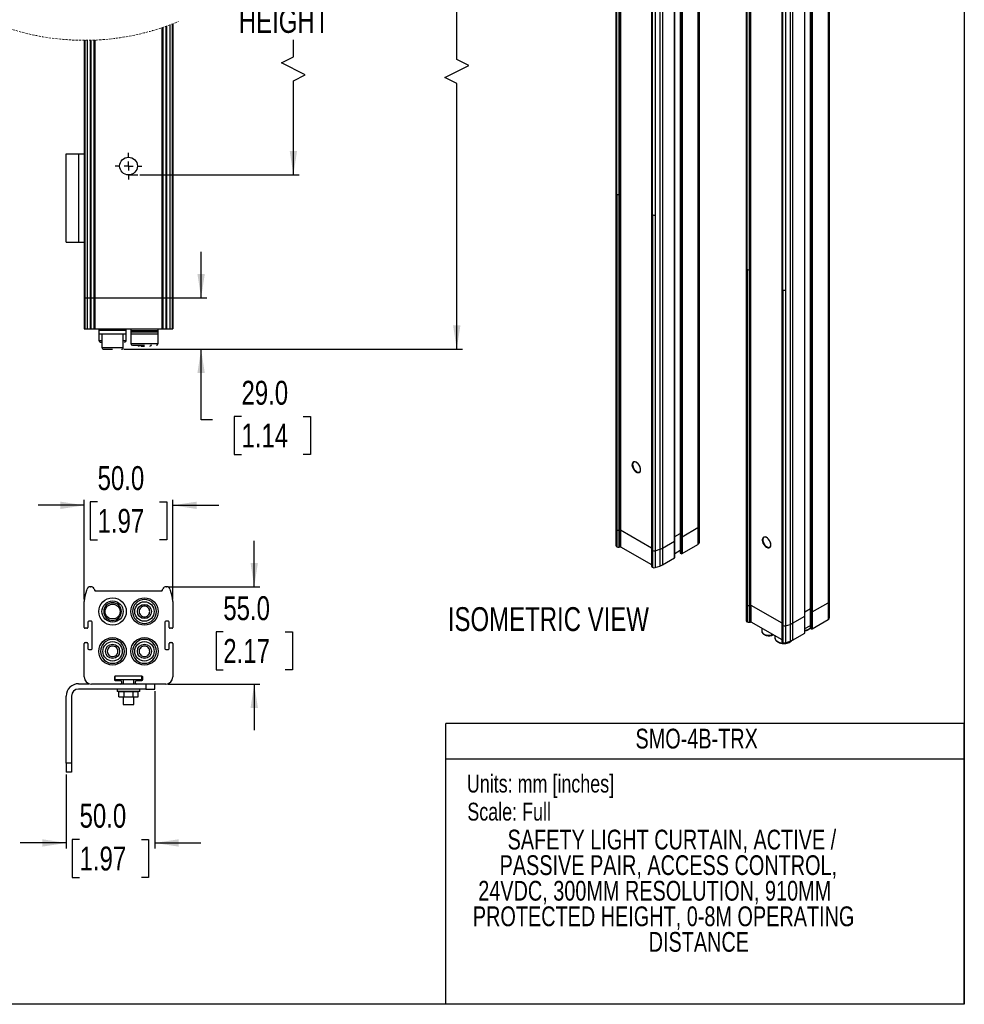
# Model space of a CAD drawing. Header units: millimetres. Extents: x 0 to 1118, y 0 to 864.
# Tile 2 of 3: x 584 to 1118, y 0 to 556. Entities that reach past the tile are written whole.
import ezdxf
from ezdxf.enums import TextEntityAlignment as Align

# ---------------------------------------------------------------- set-up
doc = ezdxf.new("R2010")
doc.units = ezdxf.units.MM
doc.linetypes.add('CENTERX2', pattern=[20.32, 12.7, -2.54, 2.54, -2.54])
doc.linetypes.add('HIDDEN', pattern=[1.905, 1.27, -0.635])
doc.layers.add('CENTER', color=40, linetype='CENTERX2')
doc.layers.add('DIMENSIONS', color=140, linetype='Continuous', lineweight=25)
doc.layers.add('TEXT', color=140, linetype='Continuous', lineweight=25)
doc.styles.add('SLDTEXTSTYLE0', font='TXT', dxfattribs={"width": 0.75})
doc.dimstyles.new('SLDDIMSTYLE0', dxfattribs={"dimtxt": 13.5, "dimasz": 13.5, "dimexe": 0, "dimexo": 0.0625, "dimgap": 3.375, "dimtad": 0, "dimtih": 1, "dimtoh": 1, "dimdec": 1, "dimrnd": 1e-09, "dimzin": 4, "dimdsep": 46, "dimtxsty": 'SLDTEXTSTYLE0', "dimsah": 1, "dimcen": 0.09, "dimadec": 0, "dimazin": 1, "dimtfac": 1, "dimtdec": 1, "dimtofl": 0, "dimtmove": 0, "dimatfit": 3, "dimfxl": 0, "dimfrac": 2, "dimtolj": 1, "dimtzin": 12, "dimarcsym": 0})
doc.dimstyles.new('SLDDIMSTYLE2', dxfattribs={"dimtxt": 13.5, "dimasz": 13.5, "dimexe": 0, "dimexo": 0.0625, "dimgap": 3.375, "dimtad": 0, "dimtih": 1, "dimtoh": 1, "dimdec": 1, "dimrnd": 1e-09, "dimzin": 12, "dimdsep": 46, "dimtxsty": 'SLDTEXTSTYLE0', "dimsah": 1, "dimcen": 0.09, "dimadec": 0, "dimazin": 3, "dimtfac": 1, "dimtdec": 1, "dimtofl": 0, "dimtmove": 0, "dimatfit": 3, "dimfxl": 0, "dimfrac": 2, "dimtolj": 1, "dimtzin": 12, "dimarcsym": 0})
doc.dimstyles.new('SLDDIMSTYLE3', dxfattribs={"dimtxt": 13.5, "dimasz": 13.5, "dimexe": 0, "dimexo": 0.0625, "dimgap": 3.375, "dimtad": 0, "dimtih": 1, "dimtoh": 1, "dimdec": 1, "dimrnd": 1e-09, "dimzin": 4, "dimdsep": 46, "dimtxsty": 'SLDTEXTSTYLE0', "dimsah": 1, "dimcen": 0.09, "dimadec": 0, "dimazin": 1, "dimtfac": 1, "dimtdec": 1, "dimtmove": 0, "dimatfit": 0, "dimfxl": 0, "dimfrac": 2, "dimtolj": 1, "dimtzin": 12, "dimarcsym": 0})

# ---------------------------------------------------------------- blocks, each defined once
blk = doc.blocks.new('SW_NOTE_0')
at = {"layer": 'TEXT', "color": 0, "insert": (0, 13), "char_height": 10.0838, "attachment_point": 1, "style": 'SLDTEXTSTYLE0'}
blk.add_mtext('Scale: Full', dxfattribs=at)
blk = doc.blocks.new('SW_NOTE_0_1')
at = {"layer": 'TEXT', "color": 0, "insert": (0, 13), "char_height": 10.0838, "attachment_point": 1, "style": 'SLDTEXTSTYLE0'}
blk.add_mtext('Units: mm [inches]', dxfattribs=at)
blk = doc.blocks.new('Block1')
at = {"color": 140, "linetype": 'Continuous', "lineweight": 18}
blk.add_line((1117.6, 0), (824.74, 0), dxfattribs=at)
at = {"layer": 'TEXT'}
for p, q in [((1117.6, 158.75), (824.74, 158.75)), ((824.74, 0), (824.74, 158.75)), ((1117.6, 0), (1117.6, 158.75)), ((824.74, 138.68), (1117.6, 138.68))]:
    blk.add_line(p, q, dxfattribs=at)
for name, p in [('SW_NOTE_0_1', (836.66, 116.77)), ('SW_NOTE_0', (836.93, 100.91))]:
    blk.add_blockref(name, p, dxfattribs=at)
at = {"layer": 'TEXT', "color": 140, "style": 'SLDTEXTSTYLE0', "width": 0.75}
for tag, p in [('AUTOATTR1', (931.9, 141.21)), ('AUTOATTR0_0', (859.66, 84.15)), ('AUTOATTR0_1', (855.14, 69.69)), ('AUTOATTR0_2', (843.09, 55.24)), ('AUTOATTR0_3', (840.03, 40.79)), ('AUTOATTR0_4', (939.34, 26.34))]:
    blk.add_attdef(tag, text='', height=11.18, dxfattribs=at).set_placement(p, align=Align.BOTTOM_LEFT)
blk = doc.blocks.new('SW_BROKEN_VIEW_0')
at = {"color": 0}
for p, q in [((0, 239.96), (5, 239.96)), ((0, 0), (5.18, 0))]:
    blk.add_line(p, q, dxfattribs=at)
blk = doc.blocks.new('_D')
at = {"layer": 'DIMENSIONS'}
for p, q in [((651.83, 708.68), (741.85, 708.68)), ((738.67, 708.68), (738.67, 632.31)), ((716.23, 612.12), (712.12, 612.12)), ((712.12, 612.12), (712.12, 590.68)), ((761.12, 612.12), (765.23, 612.12)), ((765.23, 612.12), (765.23, 590.68)), ((712.12, 590.68), (716.23, 590.68)), ((765.23, 590.68), (761.12, 590.68)), ((738.67, 535.46), (738.67, 545.08)), ((731.92, 532.08), (738.67, 535.46)), ((745.42, 525.33), (731.92, 532.08)), ((738.67, 521.96), (745.42, 525.33)), ((738.67, 468.72), (738.67, 521.96)), ((652.01, 468.72), (741.85, 468.72))]:
    blk.add_line(p, q, dxfattribs=at)
for points in [[(738.67, 708.68), (736.6, 695.18), (740.75, 695.18)], [(738.67, 468.72), (740.75, 482.22), (736.6, 482.22)]]:
    blk.add_solid(points, dxfattribs=at)
at = {"layer": 'DIMENSIONS', "char_height": 13.5, "attachment_point": 1, "style": 'SLDTEXTSTYLE0'}
for s, insert in [('910.0', (716.23, 632.26)), ('35.83', (716.23, 608.09)), ('PROTECTIVE', (687.07, 583.91)), ('HEIGHT', (707.83, 562.48))]:
    blk.add_mtext(s, dxfattribs=dict(at, insert=insert))
blk = doc.blocks.new('_D_5')
at = {"layer": 'DIMENSIONS'}
for p, q in [((686.56, 399.22), (686.56, 425.18)), ((668.07, 399.22), (689.74, 399.22)), ((642.83, 370.22), (689.74, 370.22)), ((686.56, 330.21), (686.56, 370.22)), ((692.91, 330.21), (686.56, 330.21)), ((709.36, 332.2), (705.24, 332.2)), ((705.24, 332.2), (705.24, 310.77)), ((744.27, 332.2), (748.38, 332.2)), ((748.38, 332.2), (748.38, 310.77)), ((705.24, 310.77), (709.36, 310.77)), ((748.38, 310.77), (744.27, 310.77))]:
    blk.add_line(p, q, dxfattribs=at)
for points in [[(686.56, 399.22), (688.64, 412.72), (684.48, 412.72)], [(686.56, 370.22), (684.48, 356.72), (688.64, 356.72)]]:
    blk.add_solid(points, dxfattribs=at)
at = {"layer": 'DIMENSIONS', "char_height": 13.5, "attachment_point": 1, "style": 'SLDTEXTSTYLE0'}
for s, insert in [('29.0', (709.36, 352.35)), ('1.14', (709.36, 328.17))]:
    blk.add_mtext(s, dxfattribs=dict(at, insert=insert))
blk = doc.blocks.new('_D_10')
at = {"layer": 'DIMENSIONS'}
for p, q in [((653.97, 768.18), (834.12, 768.18)), ((830.94, 768.18), (830.94, 709.25)), ((830.94, 533.86), (830.94, 623.52)), ((824.19, 523.74), (837.69, 530.49)), ((837.69, 530.49), (830.94, 533.86)), ((830.94, 520.36), (824.19, 523.74)), ((830.94, 370.22), (830.94, 520.36)), ((642.83, 370.22), (834.12, 370.22))]:
    blk.add_line(p, q, dxfattribs=at)
for points in [[(830.94, 768.18), (828.86, 754.68), (833.02, 754.68)], [(830.94, 370.22), (833.02, 383.72), (828.86, 383.72)]]:
    blk.add_solid(points, dxfattribs=at)
at = {"layer": 'DIMENSIONS', "char_height": 13.5, "attachment_point": 1, "style": 'SLDTEXTSTYLE0'}
for s, insert in [('1070.0', (803.51, 705.22)), ('[42.12]', (802.18, 683.79)), ('OVERALL', (791.55, 662.35)), ('HEIGHT', (800.1, 640.92))]:
    blk.add_mtext(s, dxfattribs=dict(at, insert=insert))
blk = doc.blocks.new('SW_CENTERMARKSYMBOL_2')
at = {"layer": 'CENTER', "color": 0}
for p, q in [((0, 5.08), (0, 7.54)), ((-5.08, 0), (-7.54, 0)), ((0, 0), (-2.54, 0)), ((0, 0), (0, 2.54)), ((0, 0), (0, -2.54)), ((0, 0), (2.54, 0)), ((5.08, 0), (7.54, 0)), ((0, -5.08), (0, -7.54))]:
    blk.add_line(p, q, dxfattribs=at)
blk = doc.blocks.new('_D_11')
at = {"layer": 'DIMENSIONS'}
for p, q in [((620.56, 228.84), (620.56, 285.16)), ((628.1, 283.98), (623.99, 283.98)), ((623.99, 283.98), (623.99, 262.54)), ((663.02, 283.98), (667.13, 283.98)), ((667.13, 283.98), (667.13, 262.54)), ((670.56, 228.84), (670.56, 285.16)), ((620.56, 281.99), (594.6, 281.99)), ((670.56, 281.99), (696.52, 281.99)), ((623.99, 262.54), (628.1, 262.54)), ((667.13, 262.54), (663.02, 262.54))]:
    blk.add_line(p, q, dxfattribs=at)
for points in [[(620.56, 281.99), (607.06, 284.06), (607.06, 279.91)], [(670.56, 281.99), (684.06, 279.91), (684.06, 284.06)]]:
    blk.add_solid(points, dxfattribs=at)
at = {"layer": 'DIMENSIONS', "char_height": 13.5, "attachment_point": 1, "style": 'SLDTEXTSTYLE0'}
for s, insert in [('50.0', (628.1, 304.12)), ('1.97', (628.1, 279.95))]:
    blk.add_mtext(s, dxfattribs=dict(at, insert=insert))
blk = doc.blocks.new('_D_12')
at = {"layer": 'DIMENSIONS'}
for p, q in [((716.56, 235.97), (716.56, 261.93)), ((668.32, 235.97), (719.74, 235.97)), ((699.1, 210.46), (694.99, 210.46)), ((694.99, 210.46), (694.99, 189.03)), ((734.02, 210.46), (738.13, 210.46)), ((738.13, 210.46), (738.13, 189.03)), ((694.99, 189.03), (699.1, 189.03)), ((738.13, 189.03), (734.02, 189.03)), ((667.83, 180.97), (719.74, 180.97)), ((716.56, 180.97), (716.56, 155.01))]:
    blk.add_line(p, q, dxfattribs=at)
for points in [[(716.56, 235.97), (718.64, 249.47), (714.48, 249.47)], [(716.56, 180.97), (714.48, 167.47), (718.64, 167.47)]]:
    blk.add_solid(points, dxfattribs=at)
at = {"layer": 'DIMENSIONS', "char_height": 13.5, "attachment_point": 1, "style": 'SLDTEXTSTYLE0'}
for s, insert in [('55.0', (699.1, 230.6)), ('2.17', (699.1, 206.43))]:
    blk.add_mtext(s, dxfattribs=dict(at, insert=insert))
blk = doc.blocks.new('_D_13')
at = {"layer": 'DIMENSIONS'}
for p, q in [((660.37, 176.91), (660.37, 88.01)), ((610.37, 129.91), (610.37, 88.01)), ((610.37, 91.18), (584.41, 91.18)), ((617.92, 93.17), (613.8, 93.17)), ((613.8, 93.17), (613.8, 71.74)), ((652.83, 93.17), (656.94, 93.17)), ((656.94, 93.17), (656.94, 71.74)), ((660.37, 91.18), (686.33, 91.18)), ((613.8, 71.74), (617.92, 71.74)), ((656.94, 71.74), (652.83, 71.74))]:
    blk.add_line(p, q, dxfattribs=at)
for points in [[(610.37, 91.18), (596.87, 93.26), (596.87, 89.11)], [(660.37, 91.18), (673.87, 89.11), (673.87, 93.26)]]:
    blk.add_solid(points, dxfattribs=at)
at = {"layer": 'DIMENSIONS', "char_height": 13.5, "attachment_point": 1, "style": 'SLDTEXTSTYLE0'}
for s, insert in [('50.0', (617.92, 113.31)), ('1.97', (617.92, 89.14))]:
    blk.add_mtext(s, dxfattribs=dict(at, insert=insert))

msp = doc.modelspace()

# ---------------------------------------------------------------- linework, layer by layer
at = {"color": 7, "linetype": 'Continuous'}
for p, q in [((1117.59949, 863.60028), (1117.59949, 0.00028)), ((1117.59949, 0.00028), (-0.00051, 0.00028))]:
    msp.add_line(p, q, dxfattribs=at)
for p, q in [((967.95199, 270.49707), (967.95199, 812.95235)), ((920.82252, 811.18112), (920.82252, 268.72584)), ((921.21304, 810.63685), (921.21304, 457.89122)), ((922.69832, 457.63552), (922.69832, 810.38115)), ((923.25612, 810.48849), (923.25612, 268.03321)), ((923.44863, 810.5709), (923.44863, 457.82527)), ((957.1738, 807.10142), (957.1738, 264.64614)), ((957.27143, 264.51008), (957.27143, 806.96536)), ((967.17094, 811.86381), (967.17094, 269.40853)), ((953.9716, 261.78872), (953.9716, 804.244)), ((954.06923, 261.92478), (954.06923, 804.38006)), ((957.74284, 806.69322), (957.74284, 264.23794)), ((958.21424, 806.69322), (958.21424, 264.23794)), ((940.96398, 799.55371), (940.96398, 257.09843)), ((941.3545, 799.00943), (941.3545, 446.2638)), ((943.06566, 798.8111), (943.06566, 446.06547)), ((945.61293, 799.62805), (945.61293, 257.17277)), ((947.08936, 800.27096), (947.08936, 257.81568)), ((994.37733, 768.71884), (994.37733, 226.26356)), ((994.76785, 768.17456), (994.76785, 415.42893)), ((996.25313, 415.17324), (996.25313, 767.91887)), ((996.81093, 768.0262), (996.81093, 225.57092)), ((997.00344, 415.36298), (997.00344, 768.10861)), ((1040.72575, 769.40152), (1040.72575, 226.94624)), ((1041.5068, 228.03479), (1041.5068, 770.49007)), ((1030.72861, 764.63914), (1030.72861, 222.18386)), ((1030.82624, 222.04779), (1030.82624, 764.50307)), ((1031.29765, 764.23093), (1031.29765, 221.77565)), ((1031.76905, 764.23093), (1031.76905, 221.77565)), ((1014.51879, 757.09142), (1014.51879, 214.63614)), ((1019.16774, 757.16576), (1019.16774, 214.71048)), ((1020.64417, 757.80867), (1020.64417, 215.35339)), ((1027.52641, 219.32643), (1027.52641, 761.78171)), ((1027.62404, 219.4625), (1027.62404, 761.91778)), ((1014.90931, 756.54715), (1014.90931, 403.80152)), ((1016.62047, 756.34881), (1016.62047, 403.60318)), ((664.56004, 399.21808), (664.56004, 551.93791)), ((664.61282, 399.21808), (664.61282, 551.95564)), ((665.00725, 552.08886), (665.00725, 399.21808)), ((666.7961, 399.21808), (666.7961, 552.70967)), ((667.05241, 552.80089), (667.05241, 399.21808)), ((668.97546, 553.50351), (668.97546, 399.21808)), ((670.17625, 553.95874), (670.17625, 399.21808)), ((670.56102, 554.10731), (670.56102, 399.21808)), ((620.56102, 544.76512), (620.56102, 399.21808)), ((620.94577, 544.76544), (620.94577, 399.21808)), ((622.14657, 544.77331), (622.14657, 399.21808)), ((624.06962, 399.21808), (624.06962, 544.8077)), ((624.32593, 544.81432), (624.32593, 399.21808)), ((626.11478, 399.21808), (626.11478, 544.87368)), ((626.50921, 544.88993), (626.50921, 399.21808)), ((626.56199, 544.89216), (626.56199, 399.21808)), ((610.37179, 430.63986), (610.37179, 480.63988)), ((610.37179, 480.63988), (617.37179, 480.63988)), ((617.37179, 480.63988), (617.37179, 430.63986)), ((617.37179, 480.63988), (620.56102, 480.63988)), ((921.21304, 268.18157), (921.21304, 457.89122)), ((921.33387, 457.8131), (921.33387, 268.11182)), ((922.69832, 267.92587), (922.69832, 457.63552)), ((923.44863, 457.82527), (923.38641, 457.78935)), ((923.38641, 457.78935), (923.38641, 268.0797)), ((923.44817, 457.82553), (923.44863, 457.8258)), ((923.44863, 457.82527), (923.44817, 457.82553)), ((941.3545, 256.55416), (941.3545, 446.2638)), ((941.47533, 446.18544), (941.47533, 256.4844)), ((943.06566, 446.06547), (943.06566, 256.35582)), ((610.37179, 430.63986), (617.37179, 430.63986)), ((617.37179, 430.63986), (620.56102, 430.63986)), ((994.76785, 225.71928), (994.76785, 415.42893)), ((994.88868, 415.35081), (994.88868, 225.64953)), ((996.25313, 225.46359), (996.25313, 415.17324)), ((997.00344, 415.36298), (996.94122, 415.32706)), ((996.94122, 415.32706), (996.94122, 225.61741)), ((997.00344, 415.36351), (997.00298, 415.36324)), ((997.00298, 415.36324), (997.00344, 415.36298)), ((1014.90931, 214.09187), (1014.90931, 403.80152)), ((1015.03014, 403.72316), (1015.03014, 214.02212)), ((1016.62047, 403.60318), (1016.62047, 213.89353)), ((620.56102, 399.21808), (620.94577, 399.21808)), ((620.56102, 399.21808), (620.56102, 381.71804)), ((620.94577, 399.21808), (622.14657, 399.21808)), ((620.94577, 399.21808), (620.94577, 381.71804)), ((622.14657, 399.21808), (624.06962, 399.21808)), ((622.14657, 399.21808), (622.14657, 381.71804)), ((624.06962, 399.21808), (624.32593, 399.21808)), ((624.06962, 381.71804), (624.06962, 399.21808)), ((624.32593, 399.21808), (626.11478, 399.21808)), ((624.32593, 399.21808), (624.32593, 381.71804)), ((626.11478, 399.21808), (626.50921, 399.21808)), ((626.11478, 381.71804), (626.11478, 399.21808)), ((626.50921, 399.21808), (626.56199, 399.21808)), ((626.50921, 381.71804), (626.50921, 399.21808)), ((626.56199, 399.21808), (664.56004, 399.21808)), ((626.56199, 399.21808), (626.56199, 381.71804)), ((664.56004, 399.21808), (664.61282, 399.21808)), ((664.56004, 381.71804), (664.56004, 399.21808)), ((664.61282, 399.21808), (665.00725, 399.21808)), ((664.61282, 399.21808), (664.61282, 381.71804)), ((665.00725, 399.21808), (666.7961, 399.21808)), ((665.00725, 399.21808), (665.00725, 381.71804)), ((666.7961, 399.21808), (667.05241, 399.21808)), ((666.7961, 381.71804), (666.7961, 399.21808)), ((667.05241, 399.21808), (668.97546, 399.21808)), ((667.05241, 399.21808), (667.05241, 381.71804)), ((668.97546, 399.21808), (670.17625, 399.21808)), ((668.97546, 399.21808), (668.97546, 381.71804)), ((670.17625, 399.21808), (670.56102, 399.21808)), ((670.17625, 399.21808), (670.17625, 381.71804)), ((670.56102, 399.21808), (670.56102, 381.71804)), ((620.56102, 381.71804), (620.94577, 381.71804)), ((620.94577, 381.71804), (622.14657, 381.71804)), ((622.14657, 381.71804), (624.06962, 381.71804)), ((624.06962, 381.71804), (624.32593, 381.71804)), ((624.32593, 381.71804), (626.11478, 381.71804)), ((626.11478, 381.71804), (626.50921, 381.71804)), ((626.50921, 381.71804), (626.56199, 381.71804)), ((626.56199, 381.71804), (664.56004, 381.71804)), ((628.80818, 381.71804), (628.80818, 380.71805)), ((628.80818, 380.71805), (628.81102, 380.71805)), ((628.81102, 380.71805), (628.81102, 378.91805)), ((644.31101, 380.71805), (628.81102, 380.71805)), ((628.81102, 378.91805), (628.81102, 375.21803)), ((628.81102, 378.91805), (644.31101, 378.91805)), ((630.56102, 378.91805), (630.56102, 371.21809)), ((642.56101, 371.21809), (642.56101, 378.91805)), ((644.31101, 378.91805), (644.31101, 380.71805)), ((644.31101, 380.71805), (644.31385, 380.71805)), ((644.31101, 375.21803), (644.31101, 378.91805)), ((644.31385, 380.71805), (644.31385, 381.71804)), ((646.80818, 381.71804), (646.80818, 380.71805)), ((646.80818, 380.71805), (662.31385, 380.71805)), ((646.80818, 379.91804), (646.80818, 378.91805)), ((662.31385, 379.91804), (646.80818, 379.91804)), ((646.80818, 378.91805), (662.31385, 378.91805)), ((646.81102, 380.71805), (646.81102, 379.91804)), ((646.81102, 378.91805), (646.81102, 373.41803)), ((662.31101, 379.91804), (662.31101, 380.71805)), ((662.31101, 373.41803), (662.31101, 378.91805)), ((662.31385, 380.71805), (662.31385, 381.71804)), ((662.31385, 378.91805), (662.31385, 379.91804)), ((664.56004, 381.71804), (664.61282, 381.71804)), ((664.61282, 381.71804), (665.00725, 381.71804)), ((665.00725, 381.71804), (666.7961, 381.71804)), ((666.7961, 381.71804), (667.05241, 381.71804)), ((667.05241, 381.71804), (668.97546, 381.71804)), ((668.97546, 381.71804), (670.17625, 381.71804)), ((670.17625, 381.71804), (670.56102, 381.71804)), ((628.81102, 375.21803), (630.56102, 375.21803)), ((629.81101, 374.21805), (630.56102, 374.21805)), ((642.56101, 375.21803), (644.31101, 375.21803)), ((646.81102, 373.41803), (662.31101, 373.41803)), ((630.56102, 371.21809), (642.56101, 371.21809)), ((631.56101, 370.21804), (636.56101, 370.21804)), ((647.81101, 372.41805), (654.56101, 372.41805)), ((652.50631, 371.91808), (654.56101, 371.91808)), ((920.82252, 268.72584), (920.82252, 259.19953)), ((921.21304, 268.18157), (921.33387, 268.11182)), ((921.21304, 258.65526), (921.21304, 268.18157)), ((921.33387, 268.11182), (921.33387, 258.58551)), ((922.69832, 267.92587), (923.25612, 268.03321)), ((922.69832, 258.39957), (922.69832, 267.92587)), ((923.25612, 258.5069), (923.25612, 268.03321)), ((923.38641, 268.0797), (923.44863, 268.11562)), ((923.38641, 268.0797), (923.38641, 258.55339)), ((923.44863, 268.11562), (940.96398, 258.00422)), ((923.49577, 268.0884), (923.49577, 258.61652)), ((958.21424, 264.23794), (967.17094, 269.40853)), ((967.17094, 269.40853), (967.17094, 259.88222)), ((967.95199, 260.97076), (967.95199, 270.49707)), ((947.08936, 257.81568), (953.9716, 261.78872)), ((953.9716, 252.26241), (953.9716, 261.78872)), ((954.06923, 264.2943), (957.1738, 266.08653)), ((954.06923, 252.39847), (954.06923, 261.92478)), ((957.1738, 264.64614), (957.1738, 255.11983)), ((957.27143, 264.51008), (957.74284, 264.23794)), ((957.27143, 254.98377), (957.27143, 264.51008)), ((957.74284, 264.23794), (957.74284, 254.71163)), ((958.21424, 264.23794), (958.21424, 254.71163)), ((921.21304, 258.65526), (921.33387, 258.58551)), ((922.69832, 258.39957), (923.25612, 258.5069)), ((923.38641, 258.55339), (923.49577, 258.61652)), ((923.49577, 258.61652), (940.96398, 248.53234)), ((940.96398, 257.09843), (940.96398, 247.57212)), ((941.3545, 256.55416), (941.47533, 256.4844)), ((941.3545, 247.02785), (941.3545, 256.55416)), ((941.47533, 256.4844), (941.47533, 246.95809)), ((943.06566, 256.35582), (945.61293, 257.17277)), ((943.06566, 256.35582), (943.06566, 246.82951)), ((945.61293, 257.17277), (945.61293, 247.64646)), ((947.08936, 257.81568), (947.08936, 248.28937)), ((954.06923, 254.76799), (957.1738, 256.56022)), ((958.21424, 254.71163), (967.17094, 259.88222)), ((947.08936, 248.28937), (953.9716, 252.26241)), ((957.27143, 254.98377), (957.74284, 254.71163)), ((941.3545, 247.02785), (941.47533, 246.95809)), ((943.06566, 246.82951), (945.61293, 247.64646)), ((620.94581, 230.31828), (622.1466, 234.52107)), ((624.06957, 235.97163), (624.32587, 235.97163)), ((626.11472, 234.86606), (626.50919, 234.07719)), ((626.562, 233.85358), (626.562, 233.6216)), ((626.562, 233.72159), (664.56008, 233.72159)), ((664.56008, 233.6216), (664.56008, 233.85358)), ((664.61277, 234.07719), (665.00723, 234.86606)), ((666.79609, 235.97163), (667.05239, 235.97163)), ((668.97547, 234.52107), (670.17626, 230.31828)), ((626.562, 233.6216), (664.56008, 233.6216)), ((620.561, 212.97163), (620.561, 227.57107)), ((670.56107, 227.57107), (670.56107, 212.97163)), ((994.37733, 226.26356), (994.37733, 216.73725)), ((994.76785, 225.71928), (994.88868, 225.64953)), ((994.76785, 216.19297), (994.76785, 225.71928)), ((994.88868, 225.64953), (994.88868, 216.12322)), ((996.25313, 225.46359), (996.81093, 225.57092)), ((996.25313, 215.93728), (996.25313, 225.46359)), ((996.81093, 216.04462), (996.81093, 225.57092)), ((996.94122, 225.61741), (997.00344, 225.65333)), ((996.94122, 225.61741), (996.94122, 216.0911)), ((997.00344, 225.65333), (1014.51879, 215.54193)), ((997.05058, 225.62612), (997.05058, 216.15423)), ((1027.62404, 221.83201), (1030.72861, 223.62424)), ((1031.76905, 221.77565), (1040.72575, 226.94624)), ((1040.72575, 226.94624), (1040.72575, 217.41993)), ((1041.5068, 218.50848), (1041.5068, 228.03479)), ((1020.64417, 215.35339), (1027.52641, 219.32643)), ((1027.52641, 209.80012), (1027.52641, 219.32643)), ((1027.62404, 209.93619), (1027.62404, 219.4625)), ((1030.72861, 222.18386), (1030.72861, 212.65755)), ((1030.82624, 222.04779), (1031.29765, 221.77565)), ((1030.82624, 212.52148), (1030.82624, 222.04779)), ((1031.29765, 221.77565), (1031.29765, 212.24934)), ((1031.76905, 221.77565), (1031.76905, 212.24934)), ((1031.76905, 212.24934), (1040.72575, 217.41993)), ((622.06101, 212.47161), (621.06096, 212.47161)), ((622.56098, 215.97162), (622.56098, 212.97163)), ((624.56107, 216.47162), (623.06106, 216.47162)), ((625.06103, 200.97161), (625.06103, 215.97162)), ((666.06104, 215.97162), (666.06104, 200.97161)), ((668.06102, 216.47162), (666.561, 216.47162)), ((668.56098, 212.97163), (668.56098, 215.97162)), ((670.06099, 212.47161), (669.06106, 212.47161)), ((994.76785, 216.19297), (994.88868, 216.12322)), ((996.25313, 215.93728), (996.81093, 216.04462)), ((996.94122, 216.0911), (997.05058, 216.15423)), ((997.05058, 216.15423), (1014.51879, 206.07005)), ((1003.25603, 212.57191), (1003.25603, 210.88774)), ((1014.51879, 214.63614), (1014.51879, 205.10983)), ((1014.90931, 214.09187), (1015.03014, 214.02212)), ((1014.90931, 204.56556), (1014.90931, 214.09187)), ((1015.03014, 214.02212), (1015.03014, 204.49581)), ((1016.62047, 213.89353), (1019.16774, 214.71048)), ((1016.62047, 213.89353), (1016.62047, 204.36723)), ((1019.16774, 214.71048), (1019.16774, 205.18417)), ((1020.64417, 215.35339), (1020.64417, 205.82708)), ((1027.62404, 212.3057), (1030.72861, 214.09793)), ((1030.82624, 212.52148), (1031.29765, 212.24934)), ((1010.57464, 208.34696), (1010.57464, 207.18688)), ((1020.64417, 205.82708), (1027.52641, 209.80012)), ((620.561, 184.9716), (620.561, 203.97163)), ((621.06096, 204.47162), (622.06101, 204.47162)), ((622.56098, 203.97163), (622.56098, 200.97161)), ((623.06106, 200.47161), (624.56107, 200.47161)), ((666.561, 200.47161), (668.06102, 200.47161)), ((668.56098, 200.97161), (668.56098, 203.97163)), ((669.06106, 204.47162), (670.06099, 204.47162)), ((670.56107, 203.97163), (670.56107, 184.9716)), ((1014.90931, 204.56556), (1015.03014, 204.49581)), ((1016.62047, 204.36723), (1019.16774, 205.18417)), ((637.56096, 184.9716), (637.56096, 183.47159)), ((653.06103, 185.4716), (638.06104, 185.4716)), ((638.06104, 183.47159), (638.06104, 185.4716)), ((653.06103, 183.47159), (653.06103, 185.4716)), ((653.56099, 183.47159), (653.56099, 184.9716)), ((617.37179, 181.18227), (623.28005, 181.18227)), ((655.37178, 178.18225), (617.37179, 178.18225)), ((641.06106, 180.9716), (624.56107, 180.9716)), ((638.06104, 183.47159), (653.06103, 183.47159)), ((638.06104, 182.9716), (641.06106, 182.9716)), ((639.20855, 178.09013), (639.20855, 176.84555)), ((651.91352, 178.09013), (639.20855, 178.09013)), ((641.46876, 181.18227), (649.65319, 181.18227)), ((641.56103, 182.47161), (641.56103, 181.47159)), ((642.56096, 183.47159), (642.56096, 181.18227)), ((642.56096, 178.18225), (642.56096, 178.09013)), ((648.561, 181.18227), (648.561, 183.47159)), ((648.561, 178.09013), (648.561, 178.18225)), ((649.56104, 181.47159), (649.56104, 182.47161)), ((650.06101, 182.9716), (653.06103, 182.9716)), ((666.561, 180.9716), (650.06101, 180.9716)), ((651.91352, 176.84555), (651.91352, 178.09013)), ((655.37178, 180.9716), (655.37178, 178.18225)), ((655.37178, 178.18225), (660.37178, 178.18225)), ((660.37178, 178.18225), (660.37178, 180.9716)), ((610.37183, 136.18225), (610.37183, 174.18227)), ((613.37185, 174.18227), (613.37185, 136.18225)), ((651.91352, 176.84555), (639.20855, 176.84555)), ((640.16103, 176.74205), (642.86101, 176.74205)), ((640.16103, 173.74206), (640.16103, 176.74205)), ((640.16103, 173.74206), (642.86101, 173.74206)), ((642.56096, 176.84555), (642.56096, 176.74205)), ((642.56096, 173.74206), (642.56096, 169.4716)), ((642.86101, 176.74205), (642.86101, 173.74206)), ((642.86101, 176.74205), (648.26107, 176.74205)), ((642.86101, 173.74206), (648.26107, 173.74206)), ((648.26107, 173.74206), (648.26107, 176.74205)), ((648.26107, 176.74205), (650.96104, 176.74205)), ((648.26107, 173.74206), (650.96104, 173.74206)), ((648.561, 176.74205), (648.561, 176.84555)), ((648.561, 169.4716), (648.561, 173.74206)), ((650.96104, 173.74206), (650.96104, 176.74205)), ((642.56096, 169.4716), (648.561, 169.4716)), ((613.37185, 136.18225), (610.37183, 136.18225)), ((610.37183, 136.18225), (610.37183, 131.18226)), ((613.37185, 136.18225), (613.37185, 131.18226)), ((613.37185, 131.18226), (610.37183, 131.18226))]:
    msp.add_line(p, q)
at = {"flags": 128}
for points in [[(932.40485, 300.77836), (933.04077, 300.51218), (933.62953, 300.46761), (934.12745, 300.64795), (934.49762, 301.03982), (934.71258, 301.61417), (934.75638, 302.32839), (934.62578, 303.12952), (934.33047, 303.95813), (933.89234, 304.75278), (933.34389, 305.45453), (932.7258, 306.01133), (932.08391, 306.38189), (931.46581, 306.53872), (930.91737, 306.4702), (930.47924, 306.1814), (930.18392, 305.69375), (930.05333, 305.04341), (930.09713, 304.27861), (930.31209, 303.45608), (930.68226, 302.63682), (931.18018, 301.88159), (931.76894, 301.2464), (932.40485, 300.77836)], [(934.11853, 300.64054), (933.93948, 300.55733), (933.39103, 300.48881), (932.77294, 300.64564), (932.13105, 301.0162), (931.51295, 301.573), (930.96451, 302.27475), (930.52638, 303.0694), (930.23106, 303.89801), (930.10047, 304.69914), (930.14427, 305.41336), (930.35923, 305.98771), (930.7294, 306.37958), (930.78546, 306.4142)], [(934.80902, 302.16669), (934.72161, 302.95148), (934.46588, 303.77899), (934.06079, 304.58783), (933.53638, 305.31802), (932.93154, 305.91541), (932.29115, 306.33569), (931.66268, 306.54768), (931.09275, 306.53568), (930.62363, 306.30056), (930.29011, 305.85977), (930.11693, 305.246), (930.11693, 304.50476), (930.29011, 303.69103), (930.62363, 302.86517), (931.09275, 302.08842), (931.66268, 301.41839), (932.29115, 300.90477), (932.93154, 300.58566), (933.53638, 300.48472), (934.06079, 300.60944), (934.46588, 300.95058), (934.72161, 301.48282), (934.80902, 302.16669)], [(930.88242, 306.46402), (930.71494, 306.31747), (930.41963, 305.82982), (930.28903, 305.17948), (930.33283, 304.41468), (930.54779, 303.59215), (930.91796, 302.77289), (931.41589, 302.01765), (932.00464, 301.38246), (932.64056, 300.91442)], [(1005.95966, 258.31607), (1006.59558, 258.04989), (1007.18433, 258.00532), (1007.68226, 258.18566), (1008.05243, 258.57754), (1008.26739, 259.15188), (1008.31119, 259.86611), (1008.18059, 260.66723), (1007.88528, 261.49585), (1007.44715, 262.2905), (1006.8987, 262.99224), (1006.28061, 263.54904), (1005.63872, 263.9196), (1005.02062, 264.07644), (1004.47218, 264.00791), (1004.03405, 263.71912), (1003.73873, 263.23146), (1003.60814, 262.58112), (1003.65194, 261.81632), (1003.8669, 260.99379), (1004.23707, 260.17453), (1004.73499, 259.4193), (1005.32375, 258.78411), (1005.95966, 258.31607)], [(1007.67334, 258.17826), (1007.49429, 258.09504), (1006.94584, 258.02652), (1006.32775, 258.18335), (1005.68586, 258.55391), (1005.06776, 259.11071), (1004.51932, 259.81246), (1004.08119, 260.60711), (1003.78587, 261.43572), (1003.65528, 262.23685), (1003.69908, 262.95107), (1003.91404, 263.52542), (1004.28421, 263.91729), (1004.34027, 263.95191)], [(1008.36383, 259.7044), (1008.27642, 260.4892), (1008.02069, 261.3167), (1007.6156, 262.12554), (1007.09119, 262.85573), (1006.48635, 263.45312), (1005.84596, 263.8734), (1005.21749, 264.0854), (1004.64756, 264.07339), (1004.17844, 263.83828), (1003.84492, 263.39749), (1003.67173, 262.78371), (1003.67173, 262.04247), (1003.84492, 261.22875), (1004.17844, 260.40288), (1004.64756, 259.62613), (1005.21749, 258.9561), (1005.84596, 258.44248), (1006.48635, 258.12337), (1007.09119, 258.02243), (1007.6156, 258.14716), (1008.02069, 258.48829), (1008.27642, 259.02053), (1008.36383, 259.7044)], [(1004.43721, 264.00171), (1004.26975, 263.85518), (1003.97444, 263.36753), (1003.84384, 262.71719), (1003.88764, 261.95239), (1004.1026, 261.12986), (1004.47277, 260.3106), (1004.97069, 259.55537), (1005.55945, 258.92018), (1006.19537, 258.45214)], [(1003.25603, 210.88774), (1003.30527, 210.52651), (1003.58501, 209.97066), (1004.09541, 209.47244), (1004.8044, 209.06315), (1005.66743, 208.7685), (1006.63029, 208.60702), (1007.63246, 208.58884), (1008.61098, 208.7151), (1009.49086, 208.97261)], [(1010.57464, 207.18688), (1010.57654, 207.10611), (1010.72736, 206.46706), (1011.11263, 205.86166), (1011.71434, 205.31822), (1012.50434, 204.86216), (1013.4457, 204.51481), (1014.49439, 204.29239), (1015.6014, 204.20532), (1016.71494, 204.25767), (1017.78296, 204.44698), (1018.75551, 204.76441), (1019.58712, 205.1951), (1020.00545, 205.50268)]]:
    msp.add_lwpolyline(points, dxfattribs=at)
for centre, radius in [((645.56101, 473.71807), 5), ((636.56101, 221.9716), 7.75), ((654.56101, 221.9716), 7.75284), ((654.56101, 221.9716), 7.75), ((636.56101, 221.9716), 6), ((636.56101, 221.9716), 4.2), ((654.56101, 221.9716), 5.5), ((654.56101, 221.9716), 4), ((636.56101, 199.4716), 7.75284), ((636.56101, 199.4716), 7.75), ((654.56101, 199.4716), 7.75284), ((654.56101, 199.4716), 7.75), ((636.56101, 199.4716), 5.5), ((636.56101, 199.4716), 4), ((654.56101, 199.4716), 5.5), ((654.56101, 199.4716), 4)]:
    msp.add_circle(centre, radius)
at = {"color": 7, "linetype": 'HIDDEN', "lineweight": 18}
msp.add_arc((620.64019, 682.81426), 138.04915, 247.3801351, 292.6198649, dxfattribs=at)
for centre, radius, start, end in [((922.26528, 459.56174), 1.9743, 237.7938792, 282.6701279), ((923.26965, 457.99914), 0.2401, 299.0992281, 318.1984723), ((942.4197, 447.97314), 2.01407, 238.0703354, 288.7068715), ((995.82009, 417.09946), 1.9743, 237.7938792, 282.6701279), ((996.82446, 415.53685), 0.2401, 299.0992281, 318.1984723), ((1015.97451, 405.51085), 2.01407, 238.0703354, 288.7068715), ((629.81102, 375.21805), 1, 180.0007925, 269.9996344), ((643.31101, 375.21805), 1, 270.0003656, 359.9992075), ((647.81102, 373.41805), 1, 180.0007925, 269.9996344), ((657.561, 372.9181), 1.00001, 270.0006675, 359.9984787), ((661.31101, 373.41805), 1, 270.0003656, 359.9992075), ((631.56102, 371.21804), 1, 179.9973775, 269.9996343), ((641.56101, 371.21804), 1, 270.0003657, 0.0026225), ((651.56092, 372.91791), 0.99983, 210.5584733, 270.0055959), ((933.63001, 302.30231), 1.70448, 234.5140686, 289.8989328), ((921.4966, 268.79727), 0.67786, 186.048461, 245.2716799), ((921.48116, 268.78619), 0.6614, 185.2347364, 246.0854045), ((922.27883, 269.94679), 2.064, 242.7527525, 281.7264211), ((923.18156, 268.44803), 0.42147, 280.1897472, 299.0813683), ((966.61743, 270.63016), 1.34117, 294.3746583, 354.3052007), ((953.90241, 261.94142), 0.16765, 294.3746583, 354.3052007), ((957.34062, 264.66278), 0.16765, 185.6947993, 245.6253417), ((957.97854, 264.69284), 0.51234, 242.6096722, 297.3903278), ((921.4966, 259.27096), 0.67786, 186.048461, 245.2716799), ((922.27883, 260.42048), 2.064, 242.7527525, 281.7264211), ((923.18156, 258.92172), 0.42147, 280.1897472, 299.0813683), ((941.62861, 257.16307), 0.66777, 185.5554435, 245.7646975), ((942.42615, 258.34533), 2.08976, 242.935598, 287.8195551), ((943.33365, 264.42384), 7.60086, 287.4498722, 299.6114598), ((966.61743, 261.10385), 1.34117, 294.3746583, 354.3052007), ((1007.18482, 259.84003), 1.70449, 234.5141763, 289.8978181), ((953.90241, 252.41511), 0.16765, 294.3746583, 354.3052007), ((957.34062, 255.13647), 0.16765, 185.6947993, 245.6253417), ((957.97854, 255.16653), 0.51234, 242.6096722, 297.3903278), ((941.62861, 247.63676), 0.66777, 185.5554435, 245.7646975), ((942.42615, 248.81902), 2.08976, 242.935598, 287.8195551), ((943.33365, 254.89753), 7.60086, 287.4498722, 299.6114598), ((624.06962, 233.97162), 2, 90, 164.0546041), ((624.31825, 233.98713), 2, 26.0691786, 97.1413714), ((624.32593, 233.97162), 2, 26.5650512, 90), ((626.06199, 233.85358), 0.5, 360, 26.5650512), ((665.06003, 233.85358), 0.5, 153.4349488, 180), ((666.7961, 233.97162), 2, 90, 153.4349488), ((667.04793, 233.98754), 2, 15.4716765, 97.2336795), ((667.05241, 233.97162), 2, 15.9453959, 90), ((630.56101, 227.57107), 10, 164.0546041, 180), ((660.56101, 227.57107), 10, 0, 15.9453959), ((995.05141, 226.33498), 0.67786, 186.048461, 245.2716799), ((995.83364, 227.48451), 2.064, 242.7527525, 281.7264211), ((996.73637, 225.98574), 0.42147, 280.1897472, 299.0813683), ((1040.17224, 228.16787), 1.34117, 294.3746583, 354.3052007), ((1027.45722, 219.47913), 0.16765, 294.3746583, 354.3052007), ((1030.89543, 222.20049), 0.16765, 185.6947993, 245.6253417), ((1031.53335, 222.23056), 0.51234, 242.6096722, 297.3903278), ((1040.17224, 218.64156), 1.34117, 294.3746583, 354.3052007), ((621.06101, 212.97162), 0.5, 180, 270), ((622.06101, 212.97162), 0.5, 270, 0), ((623.06101, 215.97162), 0.5, 90, 180), ((624.56101, 215.97162), 0.5, 0, 90), ((666.56101, 215.97162), 0.5, 90, 180), ((668.06101, 215.97162), 0.5, 0, 90), ((669.06101, 212.97162), 0.5, 180, 270), ((670.06101, 212.97162), 0.5, 270, 0), ((995.05141, 216.80867), 0.67786, 186.048461, 245.2716799), ((995.83364, 217.9582), 2.064, 242.7527525, 281.7264211), ((996.73637, 216.45943), 0.42147, 280.1897472, 299.0813683), ((1015.18342, 214.70079), 0.66777, 185.5554435, 245.7646975), ((1015.98096, 215.88304), 2.08976, 242.935598, 287.8195551), ((1016.88846, 221.96155), 7.60086, 287.4498722, 299.6114598), ((1026.97899, 217.26597), 5.90178, 276.2748739, 309.4450453), ((1030.89543, 212.67418), 0.16765, 185.6947993, 245.6253417), ((1031.53335, 212.70425), 0.51234, 242.6096722, 297.3903278), ((1027.45722, 209.95282), 0.16765, 294.3746583, 354.3052007), ((621.06101, 203.97162), 0.5, 90, 180), ((622.06101, 203.97162), 0.5, 0, 90), ((623.06101, 200.97162), 0.5, 180, 270), ((624.56101, 200.97162), 0.5, 270, 0), ((666.56101, 200.97162), 0.5, 180, 270), ((668.06101, 200.97162), 0.5, 270, 0), ((669.06101, 203.97162), 0.5, 90, 180), ((670.06101, 203.97162), 0.5, 0, 90), ((1015.18342, 205.17448), 0.66777, 185.5554435, 245.7646975), ((1015.98096, 206.35673), 2.08976, 242.935598, 287.8195551), ((1016.88846, 212.43524), 7.60086, 287.4498722, 299.6114598), ((624.56101, 184.9716), 4, 180, 270), ((638.06101, 184.9716), 0.5, 90, 180), ((653.06101, 184.9716), 0.5, 0, 90), ((666.56101, 184.9716), 4, 270, 0), ((617.37179, 174.18226), 7, 90, 180), ((617.37179, 174.18226), 4, 90, 180), ((638.06101, 183.4716), 0.5, 180, 270), ((641.06101, 182.4716), 0.5, 0, 90), ((641.06101, 181.4716), 0.5, 270, 0), ((650.06101, 182.4716), 0.5, 90, 180), ((650.06101, 181.4716), 0.5, 180, 270), ((653.06101, 183.4716), 0.5, 270, 0)]:
    msp.add_arc(centre, radius, start, end)
for points, knots in [([(654.56101, 228.7216), (656.35117, 228.7216), (658.06815, 228.01041), (660.59982, 225.47874), (661.31101, 223.76176), (661.31101, 220.18144), (660.59982, 218.46447), (658.06815, 215.9328), (656.35117, 215.2216), (652.77085, 215.2216), (651.05388, 215.9328), (648.52221, 218.46447), (647.81101, 220.18144), (647.81101, 223.76176), (648.52221, 225.47874), (651.05388, 228.01041), (652.77085, 228.7216), (654.56101, 228.7216)], [0, 0, 0, 0, 0.125, 0.125, 0.25, 0.25, 0.375, 0.375, 0.5, 0.5, 0.625, 0.625, 0.75, 0.75, 0.875, 0.875, 1, 1, 1, 1]), ([(636.56101, 226.9716), (637.88706, 226.9716), (639.15889, 226.44479), (641.0342, 224.56948), (641.56101, 223.29765), (641.56101, 220.64556), (641.0342, 219.37372), (639.15889, 217.49841), (637.88706, 216.9716), (635.23497, 216.9716), (633.96314, 217.49841), (632.08782, 219.37372), (631.56101, 220.64556), (631.56101, 223.29765), (632.08782, 224.56948), (633.96314, 226.44479), (635.23497, 226.9716), (636.56101, 226.9716)], [0, 0, 0, 0, 0.125, 0.125, 0.25, 0.25, 0.375, 0.375, 0.5, 0.5, 0.625, 0.625, 0.75, 0.75, 0.875, 0.875, 1, 1, 1, 1]), ([(654.56101, 224.9716), (655.35664, 224.9716), (656.11974, 224.65552), (657.24493, 223.53033), (657.56101, 222.76723), (657.56101, 221.17597), (657.24493, 220.41287), (656.11974, 219.28769), (655.35664, 218.9716), (653.76539, 218.9716), (653.00229, 219.28769), (651.8771, 220.41287), (651.56101, 221.17597), (651.56101, 222.76723), (651.8771, 223.53033), (653.00229, 224.65552), (653.76539, 224.9716), (654.56101, 224.9716)], [0, 0, 0, 0, 0.125, 0.125, 0.25, 0.25, 0.375, 0.375, 0.5, 0.5, 0.625, 0.625, 0.75, 0.75, 0.875, 0.875, 1, 1, 1, 1]), ([(1027.62404, 211.12589), (1027.68426, 211.13472), (1027.97068, 211.1767), (1028.46934, 211.29488), (1029.10821, 211.50271), (1029.71735, 211.7767), (1030.26589, 212.12521), (1030.62079, 212.3942), (1030.75502, 212.56249), (1030.76407, 212.57383)], [0, 0, 0, 0, 0.046700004, 0.222139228, 0.401184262, 0.590599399, 0.785746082, 0.985561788, 1, 1, 1, 1]), ([(636.56101, 206.2216), (638.35117, 206.2216), (640.06815, 205.51041), (642.59982, 202.97874), (643.31101, 201.26176), (643.31101, 197.68144), (642.59982, 195.96447), (640.06815, 193.4328), (638.35117, 192.7216), (634.77085, 192.7216), (633.05388, 193.4328), (630.52221, 195.96447), (629.81101, 197.68144), (629.81101, 201.26176), (630.52221, 202.97874), (633.05388, 205.51041), (634.77085, 206.2216), (636.56101, 206.2216)], [0, 0, 0, 0, 0.125, 0.125, 0.25, 0.25, 0.375, 0.375, 0.5, 0.5, 0.625, 0.625, 0.75, 0.75, 0.875, 0.875, 1, 1, 1, 1]), ([(654.56101, 206.2216), (656.35117, 206.2216), (658.06815, 205.51041), (660.59982, 202.97874), (661.31101, 201.26176), (661.31101, 197.68144), (660.59982, 195.96447), (658.06815, 193.4328), (656.35117, 192.7216), (652.77085, 192.7216), (651.05388, 193.4328), (648.52221, 195.96447), (647.81101, 197.68144), (647.81101, 201.26176), (648.52221, 202.97874), (651.05388, 205.51041), (652.77085, 206.2216), (654.56101, 206.2216)], [0, 0, 0, 0, 0.125, 0.125, 0.25, 0.25, 0.375, 0.375, 0.5, 0.5, 0.625, 0.625, 0.75, 0.75, 0.875, 0.875, 1, 1, 1, 1]), ([(1003.26972, 210.84398), (1003.28369, 210.67009), (1003.31352, 210.29858), (1003.59282, 209.77926), (1004.00444, 209.32234), (1004.53951, 208.9422), (1005.12142, 208.66665), (1005.69623, 208.48488), (1006.24507, 208.36942), (1006.75969, 208.30675), (1007.10997, 208.29971), (1007.25603, 208.29678)], [0, 0, 0, 0, 0.115700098, 0.247199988, 0.37940263, 0.50441669, 0.637879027, 0.739190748, 0.824884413, 0.926983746, 1, 1, 1, 1]), ([(1007.25603, 208.29678), (1007.56337, 208.30893), (1007.99502, 208.32601), (1008.60592, 208.4361), (1009.09617, 208.56891), (1009.49798, 208.71051), (1009.68889, 208.81843), (1009.72378, 208.83815)], [0, 0, 0, 0, 0.345791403, 0.485647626, 0.714787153, 0.947878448, 1, 1, 1, 1]), ([(1010.59557, 207.13141), (1010.6022, 206.96984), (1010.61772, 206.59154), (1010.8685, 206.02769), (1011.27771, 205.4775), (1011.8203, 205.01043), (1012.4414, 204.63669), (1013.10899, 204.3502), (1013.74955, 204.15688), (1014.37403, 204.02806), (1015.01832, 203.94109), (1015.48602, 203.92901), (1015.74131, 203.92242)], [0, 0, 0, 0, 0.0866839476, 0.2029510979, 0.3207337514, 0.4365949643, 0.5470473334, 0.6488021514, 0.7472615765, 0.8203019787, 0.901913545, 1, 1, 1, 1]), ([(636.56101, 202.4716), (637.35664, 202.4716), (638.11974, 202.15552), (639.24493, 201.03033), (639.56101, 200.26723), (639.56101, 198.67597), (639.24493, 197.91287), (638.11974, 196.78769), (637.35664, 196.4716), (635.76539, 196.4716), (635.00229, 196.78769), (633.8771, 197.91287), (633.56101, 198.67597), (633.56101, 200.26723), (633.8771, 201.03033), (635.00229, 202.15552), (635.76539, 202.4716), (636.56101, 202.4716)], [0, 0, 0, 0, 0.125, 0.125, 0.25, 0.25, 0.375, 0.375, 0.5, 0.5, 0.625, 0.625, 0.75, 0.75, 0.875, 0.875, 1, 1, 1, 1]), ([(654.56101, 202.4716), (655.35664, 202.4716), (656.11974, 202.15552), (657.24493, 201.03033), (657.56101, 200.26723), (657.56101, 198.67597), (657.24493, 197.91287), (656.11974, 196.78769), (655.35664, 196.4716), (653.76539, 196.4716), (653.00229, 196.78769), (651.8771, 197.91287), (651.56101, 198.67597), (651.56101, 200.26723), (651.8771, 201.03033), (653.00229, 202.15552), (653.76539, 202.4716), (654.56101, 202.4716)], [0, 0, 0, 0, 0.125, 0.125, 0.25, 0.25, 0.375, 0.375, 0.5, 0.5, 0.625, 0.625, 0.75, 0.75, 0.875, 0.875, 1, 1, 1, 1]), ([(1015.74131, 203.92242), (1016.09193, 203.93434), (1016.58453, 203.95109), (1017.28748, 204.06114), (1017.86327, 204.19034), (1018.50169, 204.40014), (1019.10979, 204.6742), (1019.66321, 205.02023), (1020.08417, 205.36004), (1020.27106, 205.60634), (1020.3371, 205.69337)], [0, 0, 0, 0, 0.185997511, 0.261306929, 0.384960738, 0.511156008, 0.644660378, 0.782204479, 0.923039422, 1, 1, 1, 1])]:
    msp.add_open_spline(points, degree=3, knots=knots)

# ---------------------------------------------------------------- block references
at = {"color": 7, "linetype": 'Continuous'}
msp.add_blockref('SW_BROKEN_VIEW_0', (645.56101, 468.71805), dxfattribs=at)
ref = msp.add_blockref('Block1', (0, 0), dxfattribs=at)
ref.add_attrib('AUTOATTR0_0', 'SAFETY LIGHT CURTAIN, ACTIVE / ', dxfattribs={"layer": 'TEXT', "height": 11.176, "style": 'SLDTEXTSTYLE0', "width": 0.75}).set_placement((859.6555, 84.14536), align=Align.BOTTOM_LEFT)
ref.add_attrib('AUTOATTR0_1', 'PASSIVE PAIR, ACCESS CONTROL, ', dxfattribs={"layer": 'TEXT', "height": 11.176, "style": 'SLDTEXTSTYLE0', "width": 0.75}).set_placement((855.13852, 69.69417), align=Align.BOTTOM_LEFT)
ref.add_attrib('AUTOATTR0_2', '24VDC, 300MM RESOLUTION, 910MM ', dxfattribs={"layer": 'TEXT', "height": 11.176, "style": 'SLDTEXTSTYLE0', "width": 0.75}).set_placement((843.09328, 55.24298), align=Align.BOTTOM_LEFT)
ref.add_attrib('AUTOATTR0_3', 'PROTECTED HEIGHT, 0-8M OPERATING ', dxfattribs={"layer": 'TEXT', "height": 11.176, "style": 'SLDTEXTSTYLE0', "width": 0.75}).set_placement((840.02763, 40.79179), align=Align.BOTTOM_LEFT)
ref.add_attrib('AUTOATTR0_4', 'DISTANCE', dxfattribs={"layer": 'TEXT', "height": 11.176, "style": 'SLDTEXTSTYLE0', "width": 0.75}).set_placement((939.33882, 26.3406), align=Align.BOTTOM_LEFT)
ref.add_attrib('AUTOATTR1', 'SMO-4B-TRX', dxfattribs={"layer": 'TEXT', "height": 11.176, "style": 'SLDTEXTSTYLE0', "width": 0.75}).set_placement((931.89592, 141.21122), align=Align.BOTTOM_LEFT)
at = {"layer": 'CENTER'}
msp.add_blockref('SW_CENTERMARKSYMBOL_2', (645.56101, 473.71805), dxfattribs=at)

# ---------------------------------------------------------------- texts
at = {"layer": 'TEXT', "insert": (825.90545, 224.43056), "char_height": 13.5, "attachment_point": 1, "style": 'SLDTEXTSTYLE0'}
msp.add_mtext('ISOMETRIC VIEW', dxfattribs=at)

# ---------------------------------------------------------------- dimensions: what is measured, and where the dimension line sits
at = {"layer": 'DIMENSIONS'}
for base, p1, p2, text, dimstyle, picture, middle in [((830.94029, 768.17502), (641.56101, 370.21806), (652.70244, 768.17502), '1070.0\\P[42.12]\\POVERALL\\PHEIGHT', 'SLDDIMSTYLE2', '_D_10', (830.94029, 666.38377)), ((738.67211, 468.71806), (650.56101, 708.67502), (650.74137, 468.71806), '910.0\\PPROTECTIVE\\PHEIGHT', 'SLDDIMSTYLE0', '_D', (738.67211, 588.69654))]:
    dim = msp.add_linear_dim(base=base, p1=p1, p2=p2, angle=90, text=text, dimstyle=dimstyle, dxfattribs=at)
    dim.commit()
    dim.dimension.update_dxf_attribs({"geometry": picture, "text_midpoint": middle, "dimtype": 160})
for base, p1, p2, angle, picture, middle in [((686.56101, 370.21806), (666.7961, 399.21806), (641.56101, 370.21806), 90, '_D_5', (686.56101, 330.21418)), ((670.56101, 281.98754), (620.56101, 227.57107), (670.56101, 227.57107), 0, '_D_11', (645.56101, 281.98754)), ((716.56101, 180.9716), (667.05241, 235.97162), (666.56101, 180.9716), 90, '_D_12', (716.56101, 208.47161))]:
    dim = msp.add_linear_dim(base=base, p1=p1, p2=p2, angle=angle, dimstyle='SLDDIMSTYLE3', dxfattribs=at)
    dim.commit()
    dim.dimension.update_dxf_attribs({"geometry": picture, "text_midpoint": middle, "dimtype": 160})
dim = msp.add_linear_dim(base=(660.37179, 91.18226), p1=(610.37179, 131.18226), p2=(660.37179, 178.18226), dimstyle='SLDDIMSTYLE3', dxfattribs=at)
dim.commit()
dim.dimension.update_dxf_attribs({"geometry": '_D_13', "text_midpoint": (635.37179, 91.18226), "dimtype": 160})

doc.saveas('drawing.dxf')
